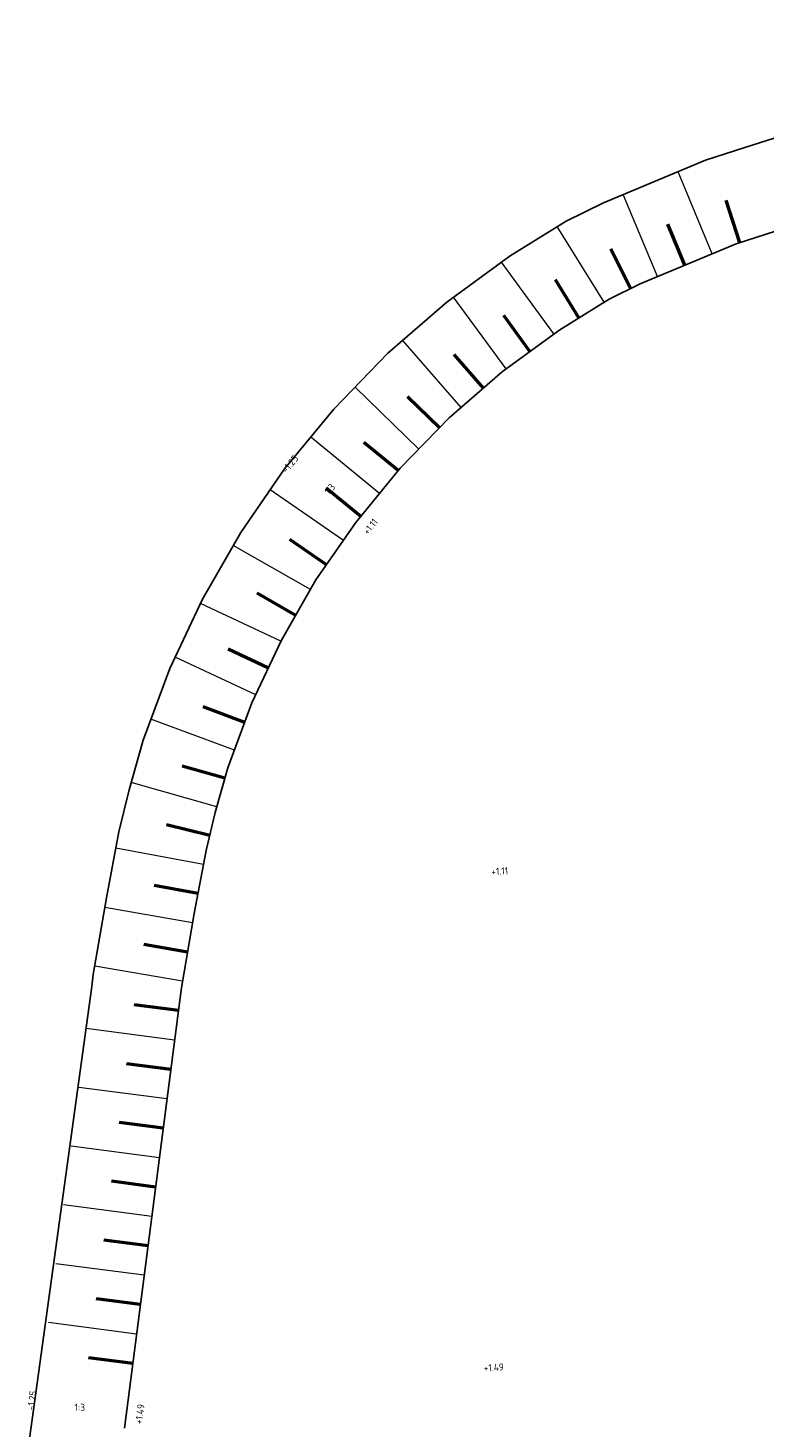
# Model space of a CAD drawing. Header units: metres. Extents: x 114964 to 115280, y 426579 to 426852.
# Tile 6 of 10: x 115002 to 115065, y 426731 to 426849. Entities that reach past the tile are written whole.
import ezdxf

# ---------------------------------------------------------------- set-up
doc = ezdxf.new("R2010")
doc.units = ezdxf.units.M
doc.header["$MEASUREMENT"] = 0
for name, color, linetype, lineweight in [('N-WE-GW-GRONDWERKLIJN_KRUIN-G', 253, 'Continuous', 25), ('N-WE-GW-GRONDWERKLIJN_TEEN-G', 253, 'Continuous', 25), ('N-WE-GW-TALUDARCERING-S', 7, 'Continuous', 25), ('N-WE-GW-TALUDARCERING_KORT-G', 7, 'Continuous', 50), ('N-WE-GW-TALUDARCERING_LANG-G', 7, 'Continuous', 18), ('N-WE-GW-VOORBELASTING-T25', 7, 'Continuous', 25)]:
    doc.layers.add(name, color=color, linetype=linetype, lineweight=lineweight)
doc.styles.add('NLCS-ISO-ANNOTATIEF-T18', font='NLCS-ISO.ttf', dxfattribs={"height": 1.8})

# ---------------------------------------------------------------- blocks, each defined once
blk = doc.blocks.new('*U14')
at = {"layer": 'N-WE-GW-TALUDARCERING_KORT-G'}
for p, q in [((115062.44, 426830.87), (115061.29, 426834.44)), ((115057.82, 426828.97), (115056.37, 426832.43)), ((115053.22, 426827), (115051.57, 426830.36)), ((115048.88, 426824.54), (115046.91, 426827.73)), ((115044.76, 426821.71), (115042.55, 426824.73)), ((115040.84, 426818.61), (115038.38, 426821.44)), ((115037.13, 426815.26), (115034.44, 426817.87)), ((115033.66, 426811.66), (115030.76, 426814.04)), ((115030.49, 426807.8), (115027.59, 426810.18)), ((115027.6, 426803.72), (115024.52, 426805.85)), ((115025.01, 426799.45), (115021.75, 426801.32)), ((115022.71, 426795.01), (115019.31, 426796.61)), ((115020.71, 426790.43), (115017.2, 426791.74)), ((115019.04, 426785.72), (115015.43, 426786.74)), ((115017.76, 426780.89), (115014.11, 426781.78)), ((115016.77, 426775.99), (115013.08, 426776.68)), ((115015.89, 426771.07), (115012.2, 426771.71)), ((115015.12, 426766.13), (115011.4, 426766.61)), ((115014.48, 426761.17), (115010.76, 426761.65)), ((115013.84, 426756.21), (115010.12, 426756.69)), ((115013.2, 426751.25), (115009.48, 426751.74)), ((115012.56, 426746.3), (115008.84, 426746.78)), ((115011.91, 426741.34), (115008.19, 426741.82)), ((115011.27, 426736.38), (115007.55, 426736.86))]:
    blk.add_line(p, q, dxfattribs=at)
at = {"layer": 'N-WE-GW-TALUDARCERING_LANG-G'}
for p, q in [((115060.12, 426829.93), (115057.24, 426836.86)), ((115055.51, 426828.01), (115052.62, 426834.93)), ((115051, 426825.85), (115047.06, 426832.23)), ((115046.78, 426823.18), (115042.35, 426829.23)), ((115042.74, 426820.23), (115038.31, 426826.28)), ((115038.95, 426816.97), (115034.03, 426822.63)), ((115035.39, 426813.47), (115030.01, 426818.69)), ((115032.08, 426809.73), (115026.28, 426814.49)), ((115029.03, 426805.77), (115022.85, 426810.03)), ((115026.25, 426801.62), (115019.75, 426805.35)), ((115023.77, 426797.28), (115016.98, 426800.46)), ((115021.64, 426792.75), (115014.85, 426795.94)), ((115019.84, 426788.09), (115012.81, 426790.7)), ((115018.37, 426783.32), (115011.15, 426785.35)), ((115017.23, 426778.45), (115009.85, 426779.83)), ((115016.32, 426773.53), (115008.93, 426774.81)), ((115015.47, 426768.61), (115008.07, 426769.88)), ((115014.8, 426763.65), (115007.36, 426764.61)), ((115014.16, 426758.69), (115006.72, 426759.65)), ((115013.52, 426753.73), (115006.08, 426754.7)), ((115012.88, 426748.77), (115005.44, 426749.74)), ((115012.23, 426743.82), (115004.8, 426744.78)), ((115011.59, 426738.86), (115004.16, 426739.82))]:
    blk.add_line(p, q, dxfattribs=at)

msp = doc.modelspace()

# ---------------------------------------------------------------- linework, layer by layer
at = {"layer": 'N-WE-GW-GRONDWERKLIJN_KRUIN-G', "transparency": 33554508}
msp.add_lwpolyline([(115070.43, 426833.44), (115062.15, 426830.78), (115054.05, 426827.4), (115051.44, 426826.12), (115047.27, 426823.54), (115042.43, 426820), (115037.94, 426816.1), (115033.81, 426811.85), (115030.07, 426807.28), (115026.72, 426802.44), (115023.8, 426797.36), (115021.32, 426792.07), (115019.29, 426786.61), (115018.23, 426782.83), (115017.45, 426779.63), (115016.45, 426774.32), (115015.37, 426768.05), (115015.26, 426767.21), (115010.57, 426730.92)], dxfattribs=at)
at = {"layer": 'N-WE-GW-GRONDWERKLIJN_TEEN-G', "transparency": 33554508}
msp.add_lwpolyline([(115112.13, 426848.97), (115106.37, 426848.63), (115098.8, 426847.49), (115077.19, 426842.72), (115068.43, 426840.68), (115062.88, 426838.89), (115059.56, 426837.82), (115050.96, 426834.24), (115047.8, 426832.69), (115043.08, 426829.77), (115037.75, 426825.87), (115032.78, 426821.55), (115028.22, 426816.85), (115024.07, 426811.8), (115020.38, 426806.45), (115017.15, 426800.82), (115014.4, 426794.97), (115012.16, 426788.94), (115010.97, 426784.73), (115010.11, 426781.21), (115009.07, 426775.65), (115007.95, 426769.17), (115007.82, 426768.17), (115002.47, 426729.21)], dxfattribs=at)

# ---------------------------------------------------------------- block references
at = {"layer": 'N-WE-GW-TALUDARCERING-S', "transparency": 33554687}
msp.add_blockref('*U14', (0, 0), dxfattribs=at)

# ---------------------------------------------------------------- texts
at = {"layer": 'N-WE-GW-VOORBELASTING-T25', "transparency": 33554687, "style": 'NLCS-ISO-ANNOTATIEF-T18'}
for s, rotation, p in [('-1.25', 50.4111, (115024.24, 426811.38)), ('1:3', 50.4111, (115027.84, 426809.57)), ('+1.11', 50.4111, (115031.09, 426806.2)), ('+1.11', 3.4288, (115041.52, 426777.54)), ('+1.49', 3.4288, (115040.88, 426735.69)), ('-1.25', 82.2092, (115002.97, 426732.4)), ('+1.49', 82.2092, (115012.05, 426731.23))]:
    msp.add_text(s, height=0.6, rotation=rotation, dxfattribs=at).set_placement(p)
msp.add_text('1:3', height=0.6, dxfattribs=at).set_placement((115006.37, 426732.38))

doc.saveas('drawing.dxf')
